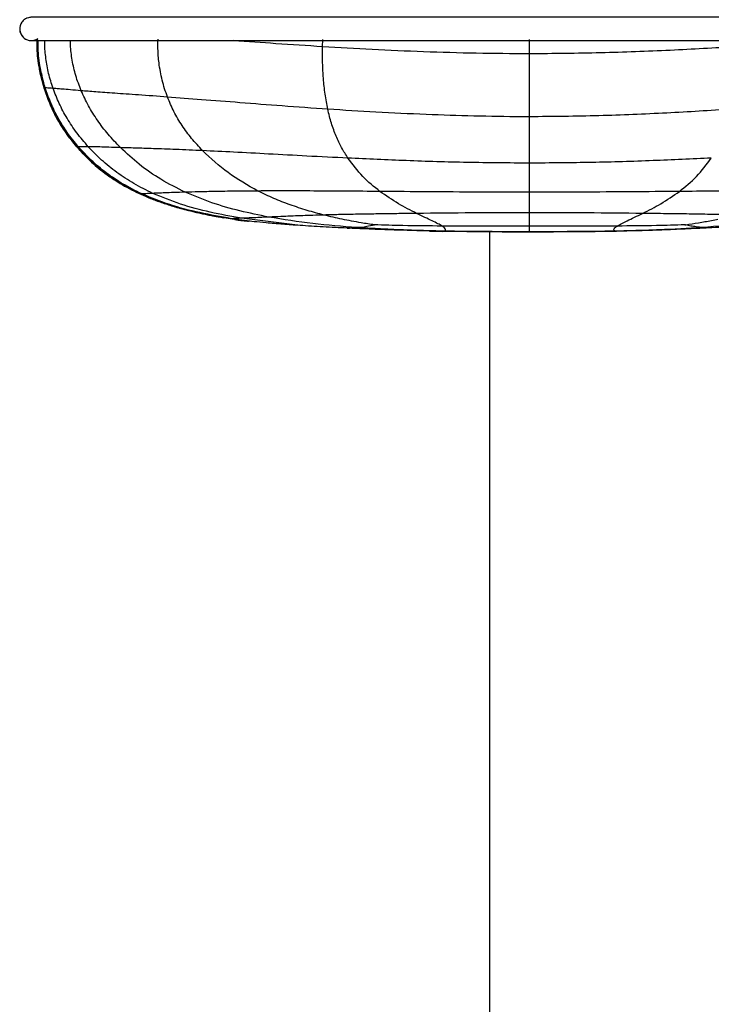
# Paper-space layout '_Front' of a CAD drawing. Header units: millimetres. Extents: x -468 to 468, y 0 to 686.
# Tile 2 of 14: x -468 to -321, y 255 to 466. Entities that reach past the tile are written whole.
import ezdxf

# ---------------------------------------------------------------- set-up
doc = ezdxf.new("R2010")
doc.units = ezdxf.units.MM

psp = doc.layouts.new('_Front')

# ---------------------------------------------------------------- linework, layer by layer
at = {"color": 7, "linetype": 'Continuous', "lineweight": 25}
for p, q in [((-467.82, 465.11), (-467.82, 465.11)), ((-464.53, 461.18), (-464.55, 460.28)), ((-464.52, 460.32), (-464.51, 461.18)), ((-403.63, 459.87), (-403.57, 461.43)), ((-359.46, 458.36), (-359.46, 461.4)), ((-464.46, 458.93), (-464.46, 458.44)), ((-464.43, 458.06), (-464.26, 456.92)), ((-464.37, 457.43), (-463.05, 451.06)), ((-464.01, 455.03), (-463.87, 454.26)), ((-463.7, 453.78), (-464.01, 455.03)), ((-463.69, 453.74), (-464.01, 455.03)), ((-463.7, 453.78), (-464, 455.02)), ((-463.95, 454.64), (-463.53, 452.75)), ((-463.95, 454.64), (-463.53, 452.75)), ((-463.89, 454.42), (-463.85, 454.17)), ((-463.83, 454.07), (-463.77, 453.76)), ((-463.83, 454.07), (-463.77, 453.76)), ((-463.83, 454.07), (-463.77, 453.76)), ((-462.81, 451.09), (-463.05, 451.07)), ((-463.05, 451.07), (-463.05, 451.06)), ((-463.05, 451.06), (-461.57, 447.17)), ((-463.05, 451.06), (-463.05, 451.06)), ((-463.05, 451.06), (-463.05, 451.06)), ((-460.32, 444.65), (-459.84, 443.88)), ((-459.16, 442.77), (-459.46, 443.25)), ((-458.57, 441.8), (-459.23, 442.89)), ((-458.73, 442.02), (-456.06, 438.49)), ((-456.06, 438.5), (-456.06, 438.49)), ((-456.06, 438.49), (-452.49, 434.87)), ((-456.06, 438.49), (-456.06, 438.49)), ((-456.06, 438.49), (-456.06, 438.49)), ((-456.06, 438.49), (-456.06, 438.49)), ((-359.46, 431.95), (-359.46, 435.03)), ((-359.46, 428.81), (-359.46, 431.95)), ((-359.46, 424.43), (-359.46, 428.81)), ((-442.6, 428.46), (-442.49, 428.41)), ((-442.51, 428.43), (-442.51, 428.43)), ((-442.51, 428.42), (-442.51, 428.42)), ((-442.51, 428.42), (-442.51, 428.42)), ((-433.81, 425.41), (-435.6, 425.89)), ((-423.36, 423.15), (-430.03, 424.41)), ((-423.36, 423.15), (-425.98, 423.65)), ((-423.36, 423.15), (-424.87, 423.44)), ((-423.36, 423.15), (-423.36, 423.15)), ((-420.17, 422.69), (-423.36, 423.15)), ((-420.17, 422.69), (-423.36, 423.15)), ((-420.99, 422.81), (-423.36, 423.15)), ((-423.36, 423.15), (-423.36, 423.15)), ((-423.36, 423.15), (-423.36, 423.15)), ((-422.9, 423.08), (-423.36, 423.15)), ((-419.74, 422.68), (-423.06, 423.17)), ((-420.99, 422.8), (-420.17, 422.69)), ((-408.46, 421.72), (-420.94, 423.26)), ((-420.17, 422.71), (-419.61, 422.67)), ((-420.17, 422.69), (-420.17, 422.69)), ((-420.17, 422.69), (-419.62, 422.67)), ((-420.17, 422.69), (-419.62, 422.67)), ((-380.8, 420.53), (-380.8, 420.53)), ((-377.96, 420.47), (-377.8, 420.51)), ((-359.46, 420.32), (-359.46, 420.39)), ((-340.96, 420.47), (-341.12, 420.51)), ((-321.37, 421.19), (-322.61, 421.28)), ((-368, 420.35), (-368, 5))]:
    psp.add_line(p, q, dxfattribs=at)
at = {"color": 7, "linetype": 'Continuous', "lineweight": 25, "flags": 128}
psp.add_lwpolyline([(-442.51, 428.42), (-442.51, 428.42), (-442.51, 428.42)], dxfattribs=at)
psp.add_lwpolyline([(-442.51, 428.42), (-442.51, 428.42), (-442.51, 428.42)], dxfattribs=at)
psp.add_lwpolyline([(-442.51, 428.42), (-442.51, 428.42), (-442.51, 428.42)], dxfattribs=at)
psp.add_lwpolyline([(-442.51, 428.42), (-442.51, 428.42), (-442.51, 428.42)], dxfattribs=at)
psp.add_lwpolyline([(-442.51, 428.42), (-442.51, 428.42), (-442.51, 428.42)], dxfattribs=at)
at = {"color": 7, "linetype": 'Continuous', "lineweight": 25}
for centre, radius, start, end in [((-465.77, 463.68), 2.5, 144.8826, 304.2986), ((-465.77, 463.68), 2.5, 145.1801, 297.2756), ((-465.77, 463.68), 2.5, 145.1801, 297.3146), ((-442.49, 428.43), 0.0233, 188.7444, 202.2622)]:
    psp.add_arc(centre, radius, start, end, dxfattribs=at)
for points, knots in [([(-250.74, 463.02), (-250.69, 463.26), (-250.61, 463.66), (-250.75, 464.41), (-251.05, 464.98), (-251.27, 465.27), (-251.51, 465.52), (-251.72, 465.69), (-251.88, 465.8), (-252.04, 465.89), (-252.28, 466), (-252.54, 466.07), (-253.01, 466.16), (-253.6, 466.18), (-254.15, 466.18), (-254.67, 466.18), (-255.35, 466.18), (-256.28, 466.18), (-257.57, 466.18), (-259.24, 466.18), (-261.48, 466.18), (-264.29, 466.18), (-267.56, 466.18), (-271.24, 466.18), (-275.26, 466.18), (-280.03, 466.18), (-285.6, 466.18), (-291.94, 466.18), (-300.21, 466.18), (-310.42, 466.18), (-322.44, 466.18), (-334.45, 466.18), (-346.45, 466.18), (-361.12, 466.18), (-378.46, 466.18), (-394.46, 466.18), (-406.47, 466.18), (-414.48, 466.18), (-422.42, 466.18), (-430.18, 466.18), (-436.69, 466.18), (-441.95, 466.18), (-446.09, 466.18), (-449.92, 466.18), (-453.37, 466.18), (-456.37, 466.18), (-458.86, 466.18), (-460.77, 466.18), (-462.32, 466.18), (-463.43, 466.18), (-464.2, 466.18), (-464.78, 466.18), (-465.23, 466.18), (-465.54, 466.18), (-465.88, 466.17), (-466.41, 466.11), (-467.18, 465.81), (-467.61, 465.34), (-467.81, 465.12)], [0, 0, 0, 0, 0.008973, 0.014967, 0.016771, 0.018156, 0.019051, 0.019881, 0.020559, 0.021401, 0.023146, 0.02768, 0.037005, 0.055326, 0.073219, 0.094042, 0.114181, 0.13336, 0.148836, 0.164179, 0.179569, 0.195001, 0.210458, 0.225937, 0.241385, 0.256725, 0.276938, 0.297076, 0.317263, 0.353741, 0.390114, 0.426294, 0.462426, 0.498531, 0.558725, 0.619018, 0.643266, 0.667596, 0.691884, 0.716057, 0.740267, 0.755552, 0.77098, 0.786476, 0.801962, 0.817399, 0.832761, 0.848223, 0.863895, 0.885197, 0.907123, 0.930541, 0.942904, 0.955766, 0.968507, 0.985411, 0.992965, 1, 1, 1, 1]), ([(-465.57, 461.19), (-465.45, 461.19), (-465.03, 461.17), (-464.74, 461.17), (-464.53, 461.18)], [0, 0, 0, 0, 0.293927, 1, 1, 1, 1]), ([(-465.12, 461.19), (-465.12, 461.19), (-465.11, 461.18), (-464.78, 461.18), (-464.2, 461.18), (-463.43, 461.18), (-462.29, 461.18), (-460.75, 461.18), (-458.87, 461.18), (-456.4, 461.18), (-453.41, 461.18), (-449.97, 461.18), (-446.15, 461.18), (-442.03, 461.18), (-436.78, 461.18), (-430.28, 461.18), (-422.53, 461.18), (-414.6, 461.18), (-406.6, 461.18), (-394.62, 461.18), (-378.64, 461.18), (-358.66, 461.18), (-338.67, 461.18), (-322.02, 461.18), (-308.7, 461.18), (-299.84, 461.18), (-292.23, 461.18), (-285.89, 461.18), (-280.32, 461.18), (-275.54, 461.18), (-271.51, 461.18), (-267.8, 461.18), (-264.5, 461.18), (-261.65, 461.18), (-259.36, 461.18), (-257.64, 461.18), (-256.25, 461.18), (-255.25, 461.18), (-254.53, 461.18), (-254.07, 461.18), (-253.8, 461.19), (-253.65, 461.19), (-253.64, 461.2), (-253.64, 461.2)], [0, 0, 0, 0, 0.010864, 0.026154, 0.052082, 0.07678, 0.099919, 0.116471, 0.133053, 0.149721, 0.166461, 0.183245, 0.200057, 0.216812, 0.233406, 0.25968, 0.285919, 0.312271, 0.338673, 0.364992, 0.430416, 0.495733, 0.561052, 0.626514, 0.659449, 0.692447, 0.714353, 0.736202, 0.758125, 0.774752, 0.791504, 0.808316, 0.82512, 0.841873, 0.858608, 0.875552, 0.892758, 0.916096, 0.940819, 0.968828, 0.980337, 0.992527, 1, 1, 1, 1]), ([(-464.53, 459.54), (-464.53, 459.54), (-464.59, 460.09), (-464.55, 460.63), (-464.51, 461.18)], [0, 0, 0, 0, 0.001653, 1, 1, 1, 1]), ([(-464.39, 458.22), (-464.45, 458.66), (-464.58, 459.64), (-464.53, 460.63), (-464.5, 461.18)], [0, 0, 0, 0, 0.445272, 1, 1, 1, 1]), ([(-464.38, 458.11), (-464.44, 458.58), (-464.58, 459.6), (-464.53, 460.63), (-464.5, 461.18)], [0, 0, 0, 0, 0.465616, 1, 1, 1, 1]), ([(-464.38, 458.11), (-464.44, 458.58), (-464.58, 459.6), (-464.53, 460.63), (-464.5, 461.18)], [0, 0, 0, 0, 0.465876, 1, 1, 1, 1]), ([(-464.38, 458.11), (-464.44, 458.58), (-464.58, 459.6), (-464.53, 460.63), (-464.5, 461.18)], [0, 0, 0, 0, 0.4661309, 1, 1, 1, 1]), ([(-464.38, 458.11), (-464.44, 458.59), (-464.58, 459.6), (-464.53, 460.63), (-464.51, 461.18)], [0, 0, 0, 0, 0.466391, 1, 1, 1, 1]), ([(-464.38, 458.11), (-464.44, 458.59), (-464.58, 459.61), (-464.53, 460.63), (-464.51, 461.18)], [0, 0, 0, 0, 0.466646, 1, 1, 1, 1]), ([(-464.38, 458.11), (-464.44, 458.59), (-464.58, 459.61), (-464.53, 460.63), (-464.51, 461.18)], [0, 0, 0, 0, 0.466907, 1, 1, 1, 1]), ([(-464.26, 457.03), (-464.38, 457.86), (-464.59, 459.32), (-464.53, 460.8), (-464.5, 461.43)], [0, 0, 0, 0, 0.570744, 1, 1, 1, 1]), ([(-464.26, 457.03), (-464.38, 457.86), (-464.59, 459.32), (-464.53, 460.8), (-464.5, 461.43)], [0, 0, 0, 0, 0.570743, 1, 1, 1, 1]), ([(-464.26, 457.03), (-464.38, 457.86), (-464.59, 459.32), (-464.53, 460.8), (-464.5, 461.43)], [0, 0, 0, 0, 0.570706, 1, 1, 1, 1]), ([(-464.29, 457.28), (-464.39, 458.03), (-464.58, 459.34), (-464.53, 460.66), (-464.5, 461.22)], [0, 0, 0, 0, 0.573734, 1, 1, 1, 1]), ([(-463.05, 451.07), (-463.42, 452.48), (-464.16, 455.26), (-464.58, 458.67), (-464.52, 460.63), (-464.5, 461.18)], [0, 0, 0, 0, 0.426958, 0.839709, 1, 1, 1, 1]), ([(-463.05, 451.06), (-463.42, 452.47), (-464.17, 455.25), (-464.58, 458.67), (-464.52, 460.63), (-464.5, 461.18)], [0, 0, 0, 0, 0.426806, 0.839571, 1, 1, 1, 1]), ([(-464.37, 458.07), (-464.44, 458.56), (-464.55, 459.31), (-464.53, 460.06), (-464.52, 460.32)], [0, 0, 0, 0, 0.656384, 1, 1, 1, 1]), ([(-462.81, 451.09), (-463.2, 452.49), (-463.95, 455.26), (-464.37, 458.68), (-464.32, 460.63), (-464.3, 461.18)], [0, 0, 0, 0, 0.42712, 0.83955, 1, 1, 1, 1]), ([(-461.15, 450.99), (-461.49, 452.05), (-462.16, 454.14), (-462.71, 457.34), (-462.95, 459.69), (-462.91, 460.96), (-462.91, 461.18)], [0, 0, 0, 0, 0.321089, 0.632525, 0.936716, 1, 1, 1, 1]), ([(-455.15, 450.48), (-455.56, 451.56), (-456.38, 453.66), (-457.09, 456.96), (-457.43, 459.47), (-457.41, 460.87), (-457.41, 461.18)], [0, 0, 0, 0, 0.3146052, 0.6191002, 0.9162589, 1, 1, 1, 1]), ([(-436.75, 449.13), (-437.15, 450.32), (-437.75, 452.07), (-438.27, 454.55), (-438.61, 456.78), (-438.8, 459.12), (-438.77, 460.81), (-438.75, 461.51)], [0, 0, 0, 0, 0.305227, 0.451631, 0.603168, 0.836118, 1, 1, 1, 1]), ([(-403.63, 459.87), (-406.96, 460.09), (-413.34, 460.49), (-419.61, 460.96), (-422.6, 461.18)], [0, 0, 0, 0, 0.522346, 1, 1, 1, 1]), ([(-402.53, 446.54), (-402.74, 447.61), (-403.14, 449.72), (-403.45, 452.72), (-403.6, 455.35), (-403.66, 457.62), (-403.64, 459.12), (-403.63, 459.87)], [0, 0, 0, 0, 0.254707, 0.504793, 0.670102, 0.834966, 1, 1, 1, 1]), ([(-359.46, 458.36), (-363.26, 458.38), (-370.81, 458.43), (-382.03, 458.77), (-392.96, 459.25), (-400.12, 459.67), (-403.63, 459.87)], [0, 0, 0, 0, 0.257198, 0.511655, 0.760239, 1, 1, 1, 1]), ([(-315.29, 459.87), (-320.01, 459.6), (-329.64, 459.05), (-344.39, 458.49), (-354.4, 458.4), (-359.46, 458.36)], [0, 0, 0, 0, 0.321779, 0.657518, 1, 1, 1, 1]), ([(-359.46, 444.92), (-359.46, 445.98), (-359.46, 448.1), (-359.46, 451.48), (-359.46, 454.92), (-359.46, 457.21), (-359.46, 458.36)], [0, 0, 0, 0, 0.251282, 0.500374, 0.749349, 1, 1, 1, 1]), ([(-463.05, 451.06), (-463.45, 452.47), (-464.04, 454.51), (-464.23, 456.62), (-464.29, 457.28)], [0, 0, 0, 0, 0.690167, 1, 1, 1, 1]), ([(-463.69, 453.74), (-463.84, 454.26), (-464.06, 455), (-464.13, 455.77), (-464.15, 455.99)], [0, 0, 0, 0, 0.705792, 1, 1, 1, 1]), ([(-456.06, 438.5), (-456.86, 439.5), (-458.43, 441.45), (-460.35, 444.6), (-461.92, 447.8), (-462.68, 449.99), (-463.05, 451.07)], [0, 0, 0, 0, 0.264207, 0.518655, 0.763832, 1, 1, 1, 1]), ([(-456.06, 438.49), (-456.86, 439.48), (-458.43, 441.43), (-460.35, 444.59), (-461.92, 447.78), (-462.68, 449.98), (-463.05, 451.06)], [0, 0, 0, 0, 0.264121, 0.518545, 0.763754, 1, 1, 1, 1]), ([(-461.55, 447.18), (-461.66, 447.4), (-462.27, 448.65), (-462.7, 449.97), (-463.05, 451.06)], [0, 0, 0, 0, 0.177744, 1, 1, 1, 1]), ([(-461.15, 450.99), (-461.56, 451.02), (-462.41, 451.07), (-462.67, 451.08), (-462.81, 451.09)], [0, 0, 0, 0, 0.490533, 1, 1, 1, 1]), ([(-455.76, 438.53), (-456.57, 439.52), (-458.15, 441.47), (-460.08, 444.62), (-461.67, 447.81), (-462.44, 450.01), (-462.81, 451.09)], [0, 0, 0, 0, 0.2644035, 0.518911, 0.7640156, 1, 1, 1, 1]), ([(-455.15, 450.48), (-455.97, 450.55), (-457.62, 450.69), (-459.22, 450.83), (-460.39, 450.93), (-460.89, 450.97), (-461.15, 450.99)], [0, 0, 0, 0, 0.24407, 0.490828, 0.742464, 1, 1, 1, 1]), ([(-453.63, 438.52), (-454.47, 439.5), (-456.12, 441.42), (-458.17, 444.55), (-459.89, 447.71), (-460.73, 449.91), (-461.15, 450.99)], [0, 0, 0, 0, 0.264814, 0.519502, 0.76445, 1, 1, 1, 1]), ([(-436.75, 449.13), (-438.85, 449.29), (-442.92, 449.58), (-448.04, 449.94), (-452.19, 450.25), (-454.17, 450.41), (-455.15, 450.48)], [0, 0, 0, 0, 0.271237, 0.523633, 0.764547, 1, 1, 1, 1]), ([(-446.77, 438.34), (-447.67, 439.28), (-449.42, 441.11), (-451.69, 444.12), (-453.65, 447.21), (-454.66, 449.41), (-455.15, 450.48)], [0, 0, 0, 0, 0.264873, 0.519559, 0.764361, 1, 1, 1, 1]), ([(-459.46, 443.25), (-459.75, 443.71), (-460.68, 445.18), (-461.6, 447.06), (-462.12, 448.51), (-462.23, 448.84)], [0, 0, 0, 0, 0.262865, 0.830292, 1, 1, 1, 1]), ([(-402.53, 446.54), (-405.78, 446.77), (-412.08, 447.2), (-421.09, 447.91), (-429.35, 448.57), (-434.35, 448.95), (-436.75, 449.13)], [0, 0, 0, 0, 0.276452, 0.536276, 0.777612, 1, 1, 1, 1]), ([(-429.25, 437.7), (-430.04, 438.55), (-431.6, 440.23), (-433.63, 443.01), (-435.4, 445.94), (-436.3, 448.08), (-436.75, 449.13)], [0, 0, 0, 0, 0.261969, 0.515488, 0.761036, 1, 1, 1, 1]), ([(-459.23, 442.89), (-459.61, 443.47), (-460.49, 444.84), (-461.16, 446.32), (-461.55, 447.18)], [0, 0, 0, 0, 0.424493, 1, 1, 1, 1]), ([(-381.56, 445.4), (-385.13, 445.56), (-392.14, 445.87), (-399.11, 446.32), (-402.53, 446.54)], [0, 0, 0, 0, 0.509058, 1, 1, 1, 1]), ([(-398.22, 436.09), (-398.68, 436.82), (-399.6, 438.28), (-400.78, 440.76), (-401.79, 443.47), (-402.29, 445.52), (-402.53, 446.54)], [0, 0, 0, 0, 0.252061, 0.501989, 0.750704, 1, 1, 1, 1]), ([(-316.38, 446.54), (-320.98, 446.25), (-330.38, 445.67), (-344.76, 445.06), (-354.53, 444.97), (-359.46, 444.92)], [0, 0, 0, 0, 0.3216557, 0.6573358, 1, 1, 1, 1]), ([(-359.46, 444.92), (-360.02, 444.92), (-367.39, 444.92), (-374.75, 445.17), (-381.56, 445.4)], [0, 0, 0, 0, 0.0757631, 1, 1, 1, 1]), ([(-359.46, 435.03), (-359.46, 435.69), (-359.46, 437.02), (-359.46, 438.94), (-359.46, 440.61), (-359.46, 441.96), (-359.46, 443.39), (-359.46, 444.41), (-359.46, 444.92)], [0, 0, 0, 0, 0.243936, 0.490985, 0.616064, 0.742431, 0.870339, 1, 1, 1, 1]), ([(-458.88, 442.31), (-458.72, 442.04), (-457.91, 440.69), (-456.88, 439.47), (-456.06, 438.49)], [0, 0, 0, 0, 0.197093, 1, 1, 1, 1]), ([(-458.88, 442.31), (-458.72, 442.04), (-457.91, 440.69), (-456.88, 439.47), (-456.06, 438.49)], [0, 0, 0, 0, 0.197091, 1, 1, 1, 1]), ([(-458.88, 442.31), (-458.72, 442.04), (-457.91, 440.69), (-456.88, 439.47), (-456.06, 438.49)], [0, 0, 0, 0, 0.197087, 1, 1, 1, 1]), ([(-455.76, 438.53), (-455.87, 438.53), (-456.08, 438.52), (-456.06, 438.51), (-456.06, 438.5)], [0, 0, 0, 0, 0.503924, 1, 1, 1, 1]), ([(-442.51, 428.43), (-443.87, 429.1), (-446.53, 430.42), (-450.13, 432.86), (-453.34, 435.52), (-455.16, 437.52), (-456.06, 438.5)], [0, 0, 0, 0, 0.267607, 0.522473, 0.766183, 1, 1, 1, 1]), ([(-442.51, 428.42), (-443.87, 429.09), (-446.53, 430.41), (-450.13, 432.85), (-453.34, 435.51), (-455.16, 437.51), (-456.06, 438.49)], [0, 0, 0, 0, 0.267592, 0.522459, 0.766179, 1, 1, 1, 1]), ([(-453.63, 438.52), (-454, 438.53), (-454.76, 438.54), (-455.4, 438.54), (-455.64, 438.53), (-455.76, 438.53)], [0, 0, 0, 0, 0.32015, 0.655085, 1, 1, 1, 1]), ([(-442.19, 428.46), (-443.55, 429.13), (-446.21, 430.45), (-449.81, 432.9), (-453.03, 435.55), (-454.86, 437.55), (-455.76, 438.53)], [0, 0, 0, 0, 0.267469, 0.522347, 0.766132, 1, 1, 1, 1]), ([(-446.77, 438.34), (-447.64, 438.37), (-449.4, 438.42), (-451.23, 438.48), (-452.66, 438.51), (-453.3, 438.52), (-453.63, 438.52)], [0, 0, 0, 0, 0.239742, 0.484538, 0.737338, 1, 1, 1, 1]), ([(-439.86, 428.57), (-441.22, 429.24), (-443.89, 430.55), (-447.53, 432.97), (-450.8, 435.59), (-452.7, 437.56), (-453.63, 438.52)], [0, 0, 0, 0, 0.266393, 0.521164, 0.76542, 1, 1, 1, 1]), ([(-429.25, 437.7), (-431.18, 437.78), (-434.91, 437.94), (-439.73, 438.11), (-443.75, 438.25), (-445.77, 438.31), (-446.77, 438.34)], [0, 0, 0, 0, 0.271228, 0.523336, 0.764013, 1, 1, 1, 1]), ([(-432.95, 428.82), (-434.7, 429.7), (-438.12, 431.42), (-442.76, 434.62), (-445.46, 437.12), (-446.77, 438.34)], [0, 0, 0, 0, 0.349218, 0.682466, 1, 1, 1, 1]), ([(-398.22, 436.09), (-401.15, 436.24), (-406.84, 436.52), (-414.99, 436.96), (-422.49, 437.37), (-427.06, 437.59), (-429.25, 437.7)], [0, 0, 0, 0, 0.27641, 0.536387, 0.777897, 1, 1, 1, 1]), ([(-417.44, 429.08), (-419.62, 430.3), (-423.88, 432.69), (-427.49, 436.06), (-429.25, 437.7)], [0, 0, 0, 0, 0.511967, 1, 1, 1, 1]), ([(-453.3, 435.61), (-453.3, 435.6), (-452.33, 434.59), (-450.52, 433.17), (-448.64, 431.89), (-447.9, 431.39)], [0, 0, 0, 0, 0.0018364, 0.6098542, 1, 1, 1, 1]), ([(-448.13, 431.6), (-448.81, 432.03), (-450.48, 433.1), (-451.95, 434.42), (-452.83, 435.21)], [0, 0, 0, 0, 0.408074, 1, 1, 1, 1]), ([(-359.46, 435.03), (-363.9, 435.06), (-372.68, 435.12), (-385.61, 435.52), (-394.08, 435.9), (-398.22, 436.09)], [0, 0, 0, 0, 0.34272, 0.678317, 1, 1, 1, 1]), ([(-391.41, 428.99), (-392.67, 430), (-395.19, 432.02), (-397.21, 434.74), (-398.22, 436.09)], [0, 0, 0, 0, 0.499954, 1, 1, 1, 1]), ([(-320.7, 436.09), (-324.84, 435.9), (-333.31, 435.52), (-346.24, 435.12), (-355.02, 435.06), (-359.46, 435.03)], [0, 0, 0, 0, 0.321682, 0.6572833, 1, 1, 1, 1]), ([(-327.51, 428.99), (-326.25, 430), (-323.73, 432.02), (-321.71, 434.74), (-320.7, 436.09)], [0, 0, 0, 0, 0.4999477, 1, 1, 1, 1]), ([(-450.12, 432.93), (-450.11, 432.92), (-449.42, 432.35), (-448.66, 431.86), (-447.9, 431.39)], [0, 0, 0, 0, 0.0095842, 1, 1, 1, 1]), ([(-450.12, 432.93), (-450.11, 432.92), (-449.42, 432.35), (-448.66, 431.86), (-447.9, 431.39)], [0, 0, 0, 0, 0.009585, 1, 1, 1, 1]), ([(-448.16, 431.55), (-447.56, 431.17), (-446.36, 430.4), (-444.43, 429.34), (-443.09, 428.7), (-442.42, 428.38)], [0, 0, 0, 0, 0.3299926, 0.6634868, 1, 1, 1, 1]), ([(-432.95, 428.82), (-433.78, 428.8), (-435.47, 428.75), (-437.32, 428.68), (-438.81, 428.62), (-439.5, 428.59), (-439.86, 428.57)], [0, 0, 0, 0, 0.233873, 0.475657, 0.729875, 1, 1, 1, 1]), ([(-417.44, 429.08), (-419.1, 429.07), (-422.3, 429.04), (-426.53, 428.97), (-430.14, 428.9), (-432.02, 428.85), (-432.95, 428.82)], [0, 0, 0, 0, 0.270919, 0.52302, 0.763647, 1, 1, 1, 1]), ([(-415.13, 423.51), (-417.19, 423.93), (-421.32, 424.76), (-427.3, 426.46), (-431.08, 428.04), (-432.95, 428.82)], [0, 0, 0, 0, 0.336747, 0.671268, 1, 1, 1, 1]), ([(-391.41, 428.99), (-393.85, 429), (-398.59, 429.04), (-405.4, 429.08), (-411.7, 429.11), (-415.58, 429.09), (-417.44, 429.08)], [0, 0, 0, 0, 0.27468, 0.534166, 0.776371, 1, 1, 1, 1]), ([(-403.34, 423.95), (-404.54, 424.27), (-406.98, 424.92), (-410.56, 426.11), (-414.09, 427.46), (-416.32, 428.54), (-417.44, 429.08)], [0, 0, 0, 0, 0.2449057, 0.4997965, 0.74893, 1, 1, 1, 1]), ([(-359.46, 428.81), (-363.11, 428.82), (-370.33, 428.83), (-380.99, 428.9), (-387.98, 428.96), (-391.41, 428.99)], [0, 0, 0, 0, 0.341926, 0.677397, 1, 1, 1, 1]), ([(-383.57, 424.29), (-384.87, 424.95), (-387.55, 426.31), (-390.1, 428.08), (-391.41, 428.99)], [0, 0, 0, 0, 0.485972, 1, 1, 1, 1]), ([(-327.51, 428.99), (-330.93, 428.96), (-337.92, 428.9), (-348.59, 428.83), (-355.81, 428.82), (-359.46, 428.81)], [0, 0, 0, 0, 0.322605, 0.658076, 1, 1, 1, 1]), ([(-335.35, 424.29), (-334.04, 424.95), (-331.37, 426.31), (-328.82, 428.08), (-327.51, 428.99)], [0, 0, 0, 0, 0.485972, 1, 1, 1, 1]), ([(-301.48, 429.08), (-303.34, 429.09), (-307.22, 429.11), (-313.52, 429.08), (-320.33, 429.04), (-325.07, 429), (-327.51, 428.99)], [0, 0, 0, 0, 0.223627, 0.465832, 0.725319, 1, 1, 1, 1]), ([(-442.19, 428.46), (-442.28, 428.45), (-442.45, 428.44), (-442.51, 428.43), (-442.51, 428.43), (-442.51, 428.43)], [0, 0, 0, 0, 0.345234, 0.672604, 1, 1, 1, 1]), ([(-423.36, 423.15), (-425.63, 423.55), (-430.08, 424.33), (-436.53, 425.99), (-440.55, 427.63), (-442.51, 428.43)], [0, 0, 0, 0, 0.347056, 0.680694, 1, 1, 1, 1]), ([(-424.87, 423.44), (-426.64, 423.75), (-430.58, 424.45), (-436.53, 425.99), (-440.54, 427.62), (-442.51, 428.42)], [0, 0, 0, 0, 0.292447, 0.653983, 1, 1, 1, 1]), ([(-442.45, 428.4), (-441.76, 428.1), (-440.31, 427.46), (-438.02, 426.61), (-436.41, 426.11), (-435.6, 425.85)], [0, 0, 0, 0, 0.31581, 0.656531, 1, 1, 1, 1]), ([(-439.86, 428.57), (-440.26, 428.55), (-441.1, 428.51), (-441.8, 428.48), (-442.05, 428.46), (-442.19, 428.46)], [0, 0, 0, 0, 0.313322, 0.648599, 1, 1, 1, 1]), ([(-423.06, 423.17), (-425.33, 423.57), (-429.77, 424.35), (-436.21, 426.01), (-440.22, 427.65), (-442.19, 428.46)], [0, 0, 0, 0, 0.346731, 0.680364, 1, 1, 1, 1]), ([(-420.94, 423.26), (-423.17, 423.66), (-427.56, 424.46), (-433.92, 426.14), (-437.9, 427.77), (-439.86, 428.57)], [0, 0, 0, 0, 0.344594, 0.678349, 1, 1, 1, 1]), ([(-435.61, 425.86), (-435.51, 425.82), (-435.3, 425.76), (-434.96, 425.66), (-434.21, 425.45), (-433.18, 425.17), (-432.29, 424.94), (-431.3, 424.7), (-430.25, 424.45), (-429.19, 424.22), (-428.12, 424), (-427.12, 423.8), (-426.34, 423.66), (-425.88, 423.58), (-425.88, 423.57), (-425.87, 423.57)], [0, 0, 0, 0, 0.103663, 0.221523, 0.360058, 0.418449, 0.47495, 0.533648, 0.594098, 0.659931, 0.734661, 0.818284, 0.892941, 0.957909, 1, 1, 1, 1]), ([(-430.03, 424.41), (-430.07, 424.42), (-431.35, 424.66), (-432.6, 425.04), (-433.81, 425.41)], [0, 0, 0, 0, 0.031538, 1, 1, 1, 1]), ([(-426.97, 423.78), (-426.98, 423.78), (-427.05, 423.79), (-426.67, 423.72), (-425.94, 423.58), (-425.15, 423.45), (-424.73, 423.37)], [0, 0, 0, 0, 0.047705, 0.310422, 0.626655, 1, 1, 1, 1]), ([(-423.06, 423.17), (-423.17, 423.16), (-423.38, 423.15), (-423.37, 423.15), (-423.36, 423.15)], [0, 0, 0, 0, 0.497258, 1, 1, 1, 1]), ([(-420.94, 423.26), (-421.31, 423.24), (-422.09, 423.21), (-422.71, 423.18), (-422.94, 423.17), (-423.06, 423.17)], [0, 0, 0, 0, 0.30455, 0.640367, 1, 1, 1, 1]), ([(-422.33, 422.99), (-422.3, 422.99), (-422.26, 422.98), (-422.06, 422.95), (-421.83, 422.92), (-421.57, 422.88), (-421.41, 422.86), (-421.26, 422.84), (-421.13, 422.82), (-421.03, 422.8), (-420.93, 422.79), (-420.78, 422.77), (-420.48, 422.73), (-420.29, 422.7), (-420.15, 422.68)], [0, 0, 0, 0, 0.323234, 0.565901, 0.729872, 0.772253, 0.805338, 0.831067, 0.842403, 0.853577, 0.865326, 0.878289, 0.909566, 1, 1, 1, 1]), ([(-422.33, 422.99), (-422.3, 422.99), (-422.26, 422.98), (-422.06, 422.95), (-421.83, 422.92), (-421.57, 422.88), (-421.41, 422.86), (-421.26, 422.84), (-421.13, 422.82), (-421.03, 422.8), (-420.93, 422.79), (-420.78, 422.77), (-420.48, 422.73), (-420.29, 422.7), (-420.15, 422.68)], [0, 0, 0, 0, 0.323275, 0.565956, 0.729928, 0.772307, 0.805387, 0.831108, 0.84244, 0.853609, 0.865353, 0.878311, 0.909579, 1, 1, 1, 1]), ([(-415.13, 423.51), (-415.79, 423.48), (-417.16, 423.42), (-418.71, 423.35), (-420.02, 423.3), (-420.62, 423.27), (-420.94, 423.26)], [0, 0, 0, 0, 0.223063, 0.460351, 0.717648, 1, 1, 1, 1]), ([(-419.74, 422.68), (-419.74, 422.68), (-419.87, 422.69), (-420.11, 422.71), (-420.15, 422.71), (-420.17, 422.71)], [0, 0, 0, 0, 0.00001, 0.44801, 1, 1, 1, 1]), ([(-420.17, 422.71), (-420.17, 422.7), (-420.17, 422.69), (-420.17, 422.69), (-420.17, 422.69)], [0, 0, 0, 0, 0.705065, 1, 1, 1, 1]), ([(-408.46, 421.72), (-408.46, 421.72), (-409.76, 421.81), (-412.44, 422.01), (-415.81, 422.29), (-418.4, 422.55), (-419.42, 422.65), (-419.74, 422.68), (-419.74, 422.68)], [0, 0, 0, 0, 0.000002, 0.216518, 0.478287, 0.739455, 0.999998, 1, 1, 1, 1]), ([(-419.65, 422.66), (-419.64, 422.66), (-419.64, 422.67), (-419.51, 422.65), (-419.46, 422.65)], [0, 0, 0, 0, 0.636996, 1, 1, 1, 1]), ([(-403.34, 423.95), (-404.13, 423.93), (-405.68, 423.88), (-407.9, 423.81), (-409.82, 423.73), (-411.77, 423.65), (-413.53, 423.58), (-414.63, 423.53), (-415.13, 423.51)], [0, 0, 0, 0, 0.168412, 0.330109, 0.497671, 0.627548, 0.832896, 1, 1, 1, 1]), ([(-396.3, 421.28), (-399.46, 421.52), (-405.84, 422), (-412.01, 423), (-415.13, 423.51)], [0, 0, 0, 0, 0.494404, 1, 1, 1, 1]), ([(-383.57, 424.29), (-384.14, 424.28), (-385.28, 424.27), (-386.96, 424.25), (-388.71, 424.23), (-390.36, 424.21), (-391.97, 424.18), (-394.17, 424.15), (-396.96, 424.1), (-400.27, 424.03), (-402.31, 423.98), (-403.34, 423.95)], [0, 0, 0, 0, 0.084699, 0.168239, 0.250532, 0.34487, 0.414305, 0.492141, 0.675167, 0.836633, 1, 1, 1, 1]), ([(-399.48, 423.05), (-400.11, 423.19), (-401.4, 423.47), (-402.68, 423.79), (-403.34, 423.95)], [0, 0, 0, 0, 0.487174, 1, 1, 1, 1]), ([(-392.58, 421.85), (-393.52, 421.99), (-395.84, 422.33), (-398.13, 422.78), (-399.48, 423.05)], [0, 0, 0, 0, 0.407522, 1, 1, 1, 1]), ([(-359.46, 424.43), (-363.57, 424.43), (-371.62, 424.41), (-379.64, 424.33), (-383.57, 424.29)], [0, 0, 0, 0, 0.509871, 1, 1, 1, 1]), ([(-378.13, 421.6), (-378.41, 421.76), (-378.99, 422.1), (-380.29, 422.72), (-381.83, 423.44), (-382.98, 424), (-383.57, 424.29)], [0, 0, 0, 0, 0.222408, 0.463509, 0.723283, 1, 1, 1, 1]), ([(-335.35, 424.29), (-339.28, 424.33), (-347.29, 424.41), (-355.35, 424.43), (-359.46, 424.43)], [0, 0, 0, 0, 0.4901305, 1, 1, 1, 1]), ([(-359.46, 423.88), (-359.46, 423.97), (-359.46, 424.15), (-359.46, 424.34), (-359.46, 424.43)], [0, 0, 0, 0, 0.49822, 1, 1, 1, 1]), ([(-359.46, 421.59), (-359.46, 421.9), (-359.46, 422.54), (-359.46, 423.43), (-359.46, 423.88)], [0, 0, 0, 0, 0.491579, 1, 1, 1, 1]), ([(-340.79, 421.6), (-340.13, 421.95), (-338.7, 422.71), (-336.52, 423.74), (-335.35, 424.29)], [0, 0, 0, 0, 0.463168, 1, 1, 1, 1]), ([(-315.58, 423.95), (-316.34, 423.97), (-317.91, 424.02), (-320.27, 424.07), (-322.8, 424.12), (-325.23, 424.16), (-327.78, 424.2), (-330.23, 424.23), (-332.8, 424.26), (-334.49, 424.28), (-335.35, 424.29)], [0, 0, 0, 0, 0.121533, 0.249206, 0.366271, 0.507871, 0.616281, 0.749483, 0.873392, 1, 1, 1, 1]), ([(-326.34, 421.85), (-326.33, 421.85), (-326.3, 421.86), (-326.24, 421.86), (-325.29, 422), (-323.41, 422.29), (-321.12, 422.7), (-319.74, 422.99), (-319.27, 423.09)], [0, 0, 0, 0, 0.00612, 0.01224, 0.02448, 0.407697, 0.801502, 1, 1, 1, 1]), ([(-303.79, 423.51), (-306.87, 423.01), (-313.04, 422.01), (-319.42, 421.53), (-322.61, 421.28)], [0, 0, 0, 0, 0.4999695, 1, 1, 1, 1]), ([(-398.37, 421.15), (-400.12, 421.24), (-403.78, 421.42), (-406.86, 421.62), (-408.46, 421.72)], [0, 0, 0, 0, 0.479051, 1, 1, 1, 1]), ([(-398.37, 421.15), (-398.32, 421.15), (-398.06, 421.17), (-397.43, 421.19), (-396.73, 421.25), (-396.3, 421.28)], [0, 0, 0, 0, 0.082424, 0.45148, 1, 1, 1, 1]), ([(-380.8, 420.53), (-382.64, 420.58), (-386.33, 420.68), (-391.79, 420.86), (-395.77, 421.03), (-397.91, 421.13), (-398.37, 421.15)], [0, 0, 0, 0, 0.303088, 0.606367, 0.916161, 1, 1, 1, 1]), ([(-396.3, 421.28), (-395.65, 421.35), (-394.54, 421.46), (-393.14, 421.74), (-392.58, 421.85)], [0, 0, 0, 0, 0.595478, 1, 1, 1, 1]), ([(-393.19, 421.08), (-393.71, 421.12), (-394.75, 421.18), (-395.78, 421.25), (-396.3, 421.28)], [0, 0, 0, 0, 0.499492, 1, 1, 1, 1]), ([(-377.8, 420.51), (-377.92, 420.52), (-378.62, 420.53), (-380.48, 420.57), (-383.35, 420.65), (-386.77, 420.77), (-390.04, 420.91), (-392.17, 421.03), (-393.19, 421.08)], [0, 0, 0, 0, 0.022925, 0.1363, 0.363056, 0.582654, 0.802387, 1, 1, 1, 1]), ([(-378.13, 421.6), (-380.92, 421.62), (-385.74, 421.66), (-390.55, 421.79), (-392.58, 421.85)], [0, 0, 0, 0, 0.5793882, 1, 1, 1, 1]), ([(-380.8, 420.53), (-380.77, 420.52), (-379.82, 420.5), (-378.88, 420.48), (-377.96, 420.47)], [0, 0, 0, 0, 0.029118, 1, 1, 1, 1]), ([(-377.96, 420.47), (-377.96, 420.47), (-378.9, 420.48), (-379.85, 420.51), (-380.8, 420.53)], [0, 0, 0, 0, 0.000021, 1, 1, 1, 1]), ([(-359.46, 421.59), (-362.62, 421.58), (-368.85, 421.57), (-375.07, 421.59), (-378.13, 421.6)], [0, 0, 0, 0, 0.507441, 1, 1, 1, 1]), ([(-377.8, 420.51), (-377.69, 420.56), (-377.49, 420.65), (-377.39, 420.87), (-377.53, 421.18), (-377.93, 421.46), (-378.13, 421.6)], [0, 0, 0, 0, 0.269939, 0.519793, 0.759166, 1, 1, 1, 1]), ([(-359.46, 420.32), (-361.19, 420.32), (-364.64, 420.32), (-370.81, 420.35), (-375.25, 420.42), (-377.96, 420.47)], [0, 0, 0, 0, 0.280119, 0.560801, 1, 1, 1, 1]), ([(-359.46, 420.39), (-362.51, 420.39), (-368.63, 420.39), (-374.74, 420.47), (-377.8, 420.51)], [0, 0, 0, 0, 0.499139, 1, 1, 1, 1]), ([(-340.79, 421.6), (-343.85, 421.59), (-350.06, 421.57), (-356.3, 421.58), (-359.46, 421.59)], [0, 0, 0, 0, 0.492561, 1, 1, 1, 1]), ([(-359.46, 420.39), (-359.46, 420.49), (-359.46, 420.69), (-359.46, 421.3), (-359.46, 421.59)], [0, 0, 0, 0, 0.518549, 1, 1, 1, 1]), ([(-341.12, 420.51), (-344.18, 420.47), (-350.29, 420.39), (-356.41, 420.39), (-359.46, 420.39)], [0, 0, 0, 0, 0.500864, 1, 1, 1, 1]), ([(-340.96, 420.47), (-340.96, 420.47), (-342.68, 420.43), (-346.12, 420.38), (-352.28, 420.33), (-356.73, 420.32), (-359.46, 420.32)], [0, 0, 0, 0, 0.000003, 0.278957, 0.557377, 1, 1, 1, 1]), ([(-341.12, 420.51), (-341.22, 420.56), (-341.43, 420.65), (-341.53, 420.87), (-341.39, 421.18), (-340.99, 421.46), (-340.79, 421.6)], [0, 0, 0, 0, 0.270005, 0.519928, 0.759226, 1, 1, 1, 1]), ([(-322.61, 421.28), (-325.68, 421.1), (-330.19, 420.83), (-334.82, 420.67), (-336.38, 420.63), (-336.5, 420.62), (-336.51, 420.62), (-336.52, 420.62), (-336.52, 420.62), (-336.52, 420.62), (-336.53, 420.62), (-336.57, 420.62), (-336.65, 420.62), (-336.82, 420.61), (-337.16, 420.6), (-337.84, 420.59), (-339.19, 420.55), (-340.35, 420.53), (-341.12, 420.51)], [0, 0, 0, 0, 0.4995554, 0.7322447, 0.7495181, 0.751601, 0.7517192, 0.7517211, 0.7517364, 0.7517975, 0.7519198, 0.7538757, 0.7577873, 0.7656101, 0.7812533, 0.8125311, 0.8750554, 1, 1, 1, 1]), ([(-332.16, 420.72), (-335.09, 420.62), (-338.02, 420.52), (-340.96, 420.47), (-340.96, 420.47)], [0, 0, 0, 0, 0.999993, 1, 1, 1, 1]), ([(-326.34, 421.85), (-328.37, 421.79), (-333.18, 421.66), (-337.99, 421.62), (-340.79, 421.6)], [0, 0, 0, 0, 0.42061, 1, 1, 1, 1]), ([(-321.38, 421.19), (-322.57, 421.13), (-324.93, 421.02), (-328.54, 420.86), (-330.95, 420.76), (-332.16, 420.72)], [0, 0, 0, 0, 0.339678, 0.668333, 1, 1, 1, 1]), ([(-323.93, 421.43), (-324.3, 421.48), (-324.68, 421.53), (-325.45, 421.67), (-325.87, 421.74), (-326.28, 421.84), (-326.32, 421.84), (-326.33, 421.85), (-326.34, 421.85)], [0, 0, 0, 0, 0.492762, 0.500019, 0.959583, 0.979792, 0.989896, 1, 1, 1, 1]), ([(-322.61, 421.28), (-322.82, 421.3), (-323.24, 421.34), (-323.7, 421.4), (-323.93, 421.43)], [0, 0, 0, 0, 0.494678, 1, 1, 1, 1]), ([(-304.9, 422.29), (-304.9, 422.29), (-306.38, 422.16), (-309.64, 421.9), (-315.16, 421.52), (-319.28, 421.3), (-321.37, 421.19)], [0, 0, 0, 0, 0.000003, 0.321711, 0.65621, 1, 1, 1, 1])]:
    psp.add_open_spline(points, degree=3, knots=knots, dxfattribs=at)

doc.saveas('drawing.dxf')
